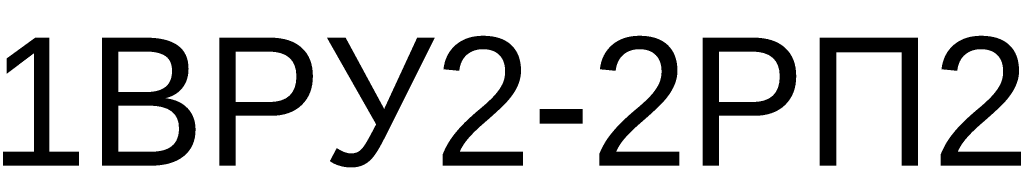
# Model space of a CAD drawing. Header units: millimetres. Extents: x -810 to 16775, y 0 to 287.
# Tile 15 of 20: x 37.93 to 57.2, y 128.7 to 131.29. Entities that reach past the tile are written whole.
import ezdxf

# ---------------------------------------------------------------- set-up
doc = ezdxf.new("R2010")
doc.units = ezdxf.units.MM
doc.layers.get('0').update_dxf_attribs({"linetype": 'CONTINUOUS'})
doc.layers.add('AK_Table', color=7, linetype='CONTINUOUS', lineweight=35)
doc.styles.add('Arial', font='arial.ttf')
doc.styles.add('PT Sans Narrow', font='PTN57F.ttf')

# ---------------------------------------------------------------- blocks, each defined once
blk = doc.blocks.new('*T20')
at = {"layer": 'AK_Table', "color": 0, "linetype": 'ByBlock', "lineweight": -2, "ltscale": 10, "transparency": 16777216}
for p, q in [((0, 0), (395, 0)), ((0, 0), (0, -169.333)), ((25, 0), (25, -169.333)), ((70, 0), (70, -169.333)), ((115, 0), (115, -169.333)), ((175, 0), (175, -169.333)), ((225, 0), (225, -169.333)), ((245, 0), (245, -169.333)), ((265, 0), (265, -169.333)), ((315, 0), (315, -169.333)), ((335, 0), (335, -169.333)), ((355, 0), (355, -169.333)), ((395, 0), (395, -169.333)), ((420, 0), (815, 0)), ((420, 0), (420, -216)), ((445, 0), (445, -216)), ((490, 0), (490, -216)), ((535, 0), (535, -216)), ((595, 0), (595, -216)), ((645, 0), (645, -216)), ((665, 0), (665, -216)), ((685, 0), (685, -216)), ((735, 0), (735, -216)), ((755, 0), (755, -216)), ((775, 0), (775, -216)), ((815, 0), (815, -216)), ((840, 0), (1235, 0)), ((840, 0), (840, -208.182)), ((865, 0), (865, -208.182)), ((910, 0), (910, -208.182)), ((955, 0), (955, -208.182)), ((1015, 0), (1015, -208.182)), ((1065, 0), (1065, -208.182)), ((1085, 0), (1085, -208.182)), ((1105, 0), (1105, -208.182)), ((1155, 0), (1155, -208.182)), ((1175, 0), (1175, -208.182)), ((1195, 0), (1195, -208.182)), ((1235, 0), (1235, -208.182)), ((1260, 0), (1655, 0)), ((1260, 0), (1260, -72)), ((1285, 0), (1285, -72)), ((1330, 0), (1330, -72)), ((1375, 0), (1375, -72)), ((1435, 0), (1435, -72)), ((1485, 0), (1485, -72)), ((1505, 0), (1505, -72)), ((1525, 0), (1525, -72)), ((1575, 0), (1575, -72)), ((1595, 0), (1595, -72)), ((1615, 0), (1615, -72)), ((1655, 0), (1655, -72)), ((0, -8), (395, -8)), ((420, -8), (815, -8)), ((840, -8), (1235, -8)), ((1260, -8), (1655, -8)), ((420, -16), (815, -16)), ((840, -16), (1235, -16)), ((1260, -16), (1655, -16)), ((0, -17.333), (395, -17.333)), ((420, -24), (815, -24)), ((840, -24), (1235, -24)), ((1260, -24), (1655, -24)), ((0, -25.333), (395, -25.333)), ((420, -32), (815, -32)), ((840, -32), (1235, -32)), ((1260, -32), (1655, -32)), ((0, -33.333), (395, -33.333)), ((420, -40), (815, -40)), ((840, -40), (1235, -40)), ((1260, -40), (1655, -40)), ((0, -41.333), (395, -41.333)), ((420, -48), (815, -48)), ((840, -48), (1235, -48)), ((1260, -48), (1655, -48)), ((0, -49.333), (395, -49.333)), ((420, -56), (815, -56)), ((840, -56), (1235, -56)), ((1260, -56), (1655, -56)), ((0, -57.333), (395, -57.333)), ((420, -64), (815, -64)), ((840, -64), (1235, -64)), ((1260, -64), (1655, -64)), ((0, -65.333), (395, -65.333)), ((420, -72), (815, -72)), ((840, -72), (1235, -72)), ((1260, -72), (1655, -72)), ((0, -73.333), (395, -73.333)), ((420, -80), (815, -80)), ((840, -80.182), (1235, -80.182)), ((0, -81.333), (395, -81.333)), ((420, -88), (815, -88)), ((840, -88.182), (1235, -88.182)), ((0, -89.333), (395, -89.333)), ((420, -96), (815, -96)), ((840, -96.182), (1235, -96.182)), ((0, -97.333), (395, -97.333)), ((420, -104), (815, -104)), ((840, -104.182), (1235, -104.182)), ((0, -105.333), (395, -105.333)), ((420, -112), (815, -112)), ((840, -112.182), (1235, -112.182)), ((0, -113.333), (395, -113.333)), ((420, -120), (815, -120)), ((840, -120.182), (1235, -120.182)), ((0, -121.333), (395, -121.333)), ((420, -128), (815, -128)), ((840, -128.182), (1235, -128.182)), ((0, -129.333), (395, -129.333)), ((420, -136), (815, -136)), ((840, -136.182), (1235, -136.182)), ((0, -137.333), (395, -137.333)), ((420, -144), (815, -144)), ((840, -144.182), (1235, -144.182)), ((0, -145.333), (395, -145.333)), ((420, -152), (815, -152)), ((840, -152.182), (1235, -152.182)), ((0, -153.333), (395, -153.333)), ((420, -160), (815, -160)), ((840, -160.182), (1235, -160.182)), ((0, -161.333), (395, -161.333)), ((420, -168), (815, -168)), ((840, -168.182), (1235, -168.182)), ((0, -169.333), (395, -169.333)), ((420, -176), (815, -176)), ((840, -176.182), (1235, -176.182)), ((420, -184), (815, -184)), ((840, -184.182), (1235, -184.182)), ((420, -192), (815, -192)), ((840, -192.182), (1235, -192.182)), ((420, -200), (815, -200)), ((840, -200.182), (1235, -200.182)), ((420, -208), (815, -208)), ((840, -208.182), (1235, -208.182)), ((420, -216), (815, -216))]:
    blk.add_line(p, q, dxfattribs=at)
at = {"layer": 'AK_Table', "color": 0, "ltscale": 10, "transparency": 16777216, "char_height": 2.5, "attachment_point": 5}
for s, insert, width, style in [('КИС-Пнг(А)-HF 2х2х0,78 ', (620, -4), 49, 'Arial'), ('гофр. 25', (710, -4), 49, 'Arial'), ('КПСТТнг(А)-HF 4х2х0,5', (1040, -4), 49, 'Arial'), ('гофр. 25', (1130, -4), 49, 'Arial'), ('КПСТТнг(А)-HF 4х2х0,5', (1460, -4), 49, 'Arial'), ('гофр. 25', (1550, -4), 49, 'Arial'), ('RS2.1.ВРУ', (432.5, -4), 24, 'Arial'), ('ЩД-АСУД.И.2.1', (467.5, -4), 44, 'Arial'), ('2ГРЩ-Ф-ВП1, 2ВРУ-С-ВП1', (512.5, -4), 44, 'Arial'), ('70', (655, -4), 19, 'Arial'), ('70', (745, -4), 19, 'Arial'), ('3ВРУ1-1АВР3', (852.5, -4), 24, 'Arial'), ('3ВРУ1-1АВР3', (887.5, -4), 44, 'Arial'), ('ЩД-АСУД.И.3.2', (932.5, -4), 44, 'Arial'), ('40', (1075, -4), 19, 'Arial'), ('40', (1165, -4), 19, 'Arial'), ('4ВРУ2-АВР3', (1272.5, -4), 24, 'Arial'), ('4ВРУ2-АВР3', (1307.5, -4), 44, 'Arial'), ('ЩД-АСУД.И.4.2', (1352.5, -4), 44, 'Arial'), ('15', (1495, -4), 19, 'Arial'), ('15', (1585, -4), 19, 'Arial'), ('КПСТТнг(А)-HF 4х2х0,5', (620, -12), 49, 'Arial'), ('КПСТТнг(А)-HF 8х2х0,5', (1040, -12), 49, 'Arial'), ('КИС-Пнг(А)-HF 2х2х0,78 ', (1460, -12), 49, 'Arial'), ('2ВРУ-С-ВП1', (432.5, -12), 24, 'Arial'), ('2ВРУ-С-ВП1', (467.5, -12), 44, 'Arial'), ('ЩД-АСУД.И.2.1', (512.5, -12), 44, 'Arial'), ('гофр. 25', (710, -12), 49, 'Arial'), ('3ВРУ1-1АВР4', (852.5, -12), 24, 'Arial'), ('3ВРУ1-1АВР4', (887.5, -12), 44, 'Arial'), ('ЩД-АСУД.И.3.2', (932.5, -12), 44, 'Arial'), ('40', (1075, -12), 19, 'Arial'), ('гофр. 25', (1130, -12), 49, 'Arial'), ('40', (1165, -12), 19, 'Arial'), ('RS4.2.ВРУ', (1272.5, -12), 24, 'Arial'), ('ЩД-АСУД.И.4.2', (1307.5, -12), 44, 'Arial'), ('4ВРУ2-ВП1', (1352.5, -12), 44, 'Arial'), ('25', (1495, -12), 19, 'Arial'), ('гофр. 25', (1550, -12), 49, 'Arial'), ('25', (1585, -12), 19, 'Arial'), ('55', (655, -12), 19, 'Arial'), ('55', (745, -12), 19, 'Arial'), ('КПСТТнг(А)-HF 4х2х0,5', (200, -12.667), 49, 'PT Sans Narrow'), ('гофр. 25', (290, -12.667), 49, 'PT Sans Narrow'), ('1ВРУ1-1ВП1', (12.5, -12.667), 24, 'PT Sans Narrow'), ('1ВРУ1-1ВП1', (47.5, -12.667), 44, 'PT Sans Narrow'), ('ЩД-АСУД.И.1.1', (92.5, -12.667), 44, 'PT Sans Narrow'), ('30', (235, -12.667), 19, 'PT Sans Narrow'), ('30', (325, -12.667), 19, 'PT Sans Narrow'), ('КПСТТнг(А)-HF 4х2х0,5', (620, -20), 49, 'Arial'), ('гофр. 25', (710, -20), 49, 'Arial'), ('КИС-Пнг(А)-HF 2х2х0,78 ', (1040, -20), 49, 'Arial'), ('гофр. 25', (1130, -20), 49, 'Arial'), ('КПСТТнг(А)-HF 13х2х0,5', (1460, -20), 49, 'Arial'), ('гофр. 25', (1550, -20), 49, 'Arial'), ('2ВРУ-С-АВР1', (432.5, -20), 24, 'Arial'), ('2ВРУ-С-АВР1', (467.5, -20), 44, 'Arial'), ('ЩД-АСУД.И.2.1', (512.5, -20), 44, 'Arial'), ('55', (655, -20), 19, 'Arial'), ('55', (745, -20), 19, 'Arial'), ('RS3.2.ВРУ', (852.5, -20), 24, 'Arial'), ('3ВРУ1-1ВП1', (887.5, -20), 44, 'Arial'), ('ЩД-АСУД.И.3.2', (932.5, -20), 44, 'Arial'), ('40', (1075, -20), 19, 'Arial'), ('40', (1165, -20), 19, 'Arial'), ('4ВРУ2-РП2.1', (1272.5, -20), 24, 'Arial'), ('4ВРУ2-РП2', (1307.5, -20), 44, 'Arial'), ('ЩД-АСУД.И.4.2', (1352.5, -20), 44, 'Arial'), ('25', (1495, -20), 19, 'Arial'), ('25', (1585, -20), 19, 'Arial'), ('КПСТТнг(А)-HF 4х2х0,5', (200, -21.333), 49, 'Arial'), ('гофр. 25', (290, -21.333), 49, 'Arial'), ('1ВРУ1-1АВР1', (12.5, -21.333), 24, 'Arial'), ('1ВРУ1-1АВР1', (47.5, -21.333), 44, 'Arial'), ('ЩД-АСУД.И.1.1', (92.5, -21.333), 44, 'Arial'), ('30', (235, -21.333), 19, 'Arial'), ('30', (325, -21.333), 19, 'Arial'), ('КПСТТнг(А)-HF 4х2х0,5', (620, -28), 49, 'Arial'), ('КПСТТнг(А)-HF 6х2х0,5', (1040, -28), 49, 'Arial'), ('КПСТТнг(А)-HF 13х2х0,5', (1460, -28), 49, 'Arial'), ('3ГРЩ1-ВП1', (432.5, -28), 24, 'Arial'), ('3ГРЩ1-ВП1', (467.5, -28), 44, 'Arial'), ('ЩД-АСУД.И.3.1', (512.5, -28), 44, 'Arial'), ('гофр. 25', (710, -28), 49, 'Arial'), ('3ВРУ1-1РП2.1', (852.5, -28), 24, 'Arial'), ('3ВРУ1-1РП2', (887.5, -28), 44, 'Arial'), ('ЩД-АСУД.И.3.2', (932.5, -28), 44, 'Arial'), ('40', (1075, -28), 19, 'Arial'), ('гофр. 25', (1130, -28), 49, 'Arial'), ('40', (1165, -28), 19, 'Arial'), ('4ВРУ2-РП2.2', (1272.5, -28), 24, 'Arial'), ('4ВРУ2-РП2', (1307.5, -28), 44, 'Arial'), ('ЩД-АСУД.И.4.2', (1352.5, -28), 44, 'Arial'), ('25', (1495, -28), 19, 'Arial'), ('гофр. 25', (1550, -28), 49, 'Arial'), ('25', (1585, -28), 19, 'Arial'), ('15', (655, -28), 19, 'Arial'), ('15', (745, -28), 19, 'Arial'), ('КПСТТнг(А)-HF 4х2х0,5', (200, -29.333), 49, 'Arial'), ('гофр. 25', (290, -29.333), 49, 'Arial'), ('1ВРУ1-1АВР2', (12.5, -29.333), 24, 'Arial'), ('1ВРУ1-1АВР2', (47.5, -29.333), 44, 'Arial'), ('ЩД-АСУД.И.1.1', (92.5, -29.333), 44, 'Arial'), ('30', (235, -29.333), 19, 'Arial'), ('30', (325, -29.333), 19, 'Arial'), ('1ВРУ-БКТ-ВП1, 1ВРУ1-1ВП1', (92.5, -37.333), 44, 'Arial'), ('КПСТТнг(А)-HF 4х2х0,5', (620, -36), 49, 'Arial'), ('гофр. 25', (710, -36), 49, 'Arial'), ('КПСТТнг(А)-HF 6х2х0,5', (1040, -36), 49, 'Arial'), ('гофр. 25', (1130, -36), 49, 'Arial'), ('КПСТТнг(А)-HF 13х2х0,5', (1460, -36), 49, 'Arial'), ('гофр. 25', (1550, -36), 49, 'Arial'), ('3ГРЩ1-АВР1', (432.5, -36), 24, 'Arial'), ('3ГРЩ1-АВР1', (467.5, -36), 44, 'Arial'), ('ЩД-АСУД.И.3.1', (512.5, -36), 44, 'Arial'), ('30', (655, -36), 19, 'Arial'), ('30', (745, -36), 19, 'Arial'), ('3ВРУ1-1РП2.2', (852.5, -36), 24, 'Arial'), ('3ВРУ1-1РП2', (887.5, -36), 44, 'Arial'), ('ЩД-АСУД.И.3.2', (932.5, -36), 44, 'Arial'), ('40', (1075, -36), 19, 'Arial'), ('40', (1165, -36), 19, 'Arial'), ('4ВРУ2-РП2.3', (1272.5, -36), 24, 'Arial'), ('4ВРУ2-РП2', (1307.5, -36), 44, 'Arial'), ('ЩД-АСУД.И.4.2', (1352.5, -36), 44, 'Arial'), ('25', (1495, -36), 19, 'Arial'), ('25', (1585, -36), 19, 'Arial'), ('КИС-Пнг(А)-HF 2х2х0,78 ', (200, -37.333), 49, 'Arial'), ('гофр. 25', (290, -37.333), 49, 'Arial'), ('RS1.1.ВРУ', (12.5, -37.333), 24, 'Arial'), ('ЩД-АСУД.И.1.1', (47.5, -37.333), 44, 'Arial'), ('35', (235, -37.333), 19, 'Arial'), ('35', (325, -37.333), 19, 'Arial'), ('КПСТТнг(А)-HF 4х2х0,5', (620, -44), 49, 'Arial'), ('КПСТТнг(А)-HF 6х2х0,5', (1040, -44), 49, 'Arial'), ('КПСТТнг(А)-HF 4х2х0,5', (1460, -44), 49, 'Arial'), ('гофр. 25', (710, -44), 49, 'Arial'), ('гофр. 25', (1130, -44), 49, 'Arial'), ('гофр. 25', (1550, -44), 49, 'Arial'), ('3ГРЩ1-АВР2', (432.5, -44), 24, 'Arial'), ('3ГРЩ1-АВР2', (467.5, -44), 44, 'Arial'), ('ЩД-АСУД.И.3.1', (512.5, -44), 44, 'Arial'), ('30', (655, -44), 19, 'Arial'), ('30', (745, -44), 19, 'Arial'), ('3ВРУ1-1РП2.3', (852.5, -44), 24, 'Arial'), ('3ВРУ1-1РП2', (887.5, -44), 44, 'Arial'), ('ЩД-АСУД.И.3.2', (932.5, -44), 44, 'Arial'), ('40', (1075, -44), 19, 'Arial'), ('40', (1165, -44), 19, 'Arial'), ('ВРУ-НС-ВП1', (1272.5, -44), 24, 'Arial'), ('ВРУ-НС-ВП1', (1307.5, -44), 44, 'Arial'), ('ЩД-АСУД.И.5.1', (1352.5, -44), 44, 'Arial'), ('45', (1495, -44), 19, 'Arial'), ('45', (1585, -44), 19, 'Arial'), ('КПСТТнг(А)-HF 4х2х0,5', (200, -45.333), 49, 'Arial'), ('1ВРУ-БКТ-ВП1', (12.5, -45.333), 24, 'Arial'), ('1ВРУ-БКТ-ВП1', (47.5, -45.333), 44, 'Arial'), ('ЩД-АСУД.И.1.1', (92.5, -45.333), 44, 'Arial'), ('20', (235, -45.333), 19, 'Arial'), ('гофр. 25', (290, -45.333), 49, 'Arial'), ('20', (325, -45.333), 19, 'Arial'), ('КПСТТнг(А)-HF 4х2х0,5', (620, -52), 49, 'Arial'), ('гофр. 25', (710, -52), 49, 'Arial'), ('КПСТТнг(А)-HF 4х2х0,5', (1040, -52), 49, 'Arial'), ('гофр. 25', (1130, -52), 49, 'Arial'), ('КПСТТнг(А)-HF 4х2х0,5', (1460, -52), 49, 'Arial'), ('гофр. 25', (1550, -52), 49, 'Arial'), ('3ГРЩ1-АВР3', (432.5, -52), 24, 'Arial'), ('3ГРЩ1-АВР3', (467.5, -52), 44, 'Arial'), ('ЩД-АСУД.И.3.1', (512.5, -52), 44, 'Arial'), ('25', (655, -52), 19, 'Arial'), ('25', (745, -52), 19, 'Arial'), ('4ВРУ1-ВП1', (852.5, -52), 24, 'Arial'), ('4ВРУ1-ВП1', (887.5, -52), 44, 'Arial'), ('ЩД-АСУД.И.4.1', (932.5, -52), 44, 'Arial'), ('50', (1075, -52), 19, 'Arial'), ('50', (1165, -52), 19, 'Arial'), ('ВРУ-НС-АВР', (1272.5, -52), 24, 'Arial'), ('ВРУ-НС-АВР', (1307.5, -52), 44, 'Arial'), ('ЩД-АСУД.И.5.1', (1352.5, -52), 44, 'Arial'), ('45', (1495, -52), 19, 'Arial'), ('45', (1585, -52), 19, 'Arial'), ('КПСТТнг(А)-HF 10х2х0,5', (200, -53.333), 49, 'Arial'), ('гофр. 40', (290, -53.333), 49, 'Arial'), ('1ВРУ1-1РП2.1', (12.5, -53.333), 24, 'Arial'), ('1ВРУ1-1РП2', (47.5, -53.333), 44, 'Arial'), ('ЩД-АСУД.И.1.1', (92.5, -53.333), 44, 'Arial'), ('30', (235, -53.333), 19, 'Arial'), ('30', (325, -53.333), 19, 'Arial'), ('КИС-Пнг(А)-HF 2х2х0,78 ', (620, -60), 49, 'Arial'), ('КПСТТнг(А)-HF 4х2х0,5', (1040, -60), 49, 'Arial'), ('КИС-Пнг(А)-HF 2х2х0,78 ', (1460, -60), 49, 'Arial'), ('гофр. 25', (710, -60), 49, 'Arial'), ('гофр. 25', (1130, -60), 49, 'Arial'), ('гофр. 25', (1550, -60), 49, 'Arial'), ('RS3.1.1.ВРУ', (432.5, -60), 24, 'Arial'), ('ЩД-АСУД.И.3.1', (467.5, -60), 44, 'Arial'), ('3ГРЩ1-ВП1, 3ГРЩ2-ВП1', (512.5, -60), 44, 'Arial'), ('35', (655, -60), 19, 'Arial'), ('35', (745, -60), 19, 'Arial'), ('4ВРУ1-АВР1', (852.5, -60), 24, 'Arial'), ('4ВРУ1-АВР1', (887.5, -60), 44, 'Arial'), ('ЩД-АСУД.И.4.1', (932.5, -60), 44, 'Arial'), ('50', (1075, -60), 19, 'Arial'), ('50', (1165, -60), 19, 'Arial'), ('RS5.1.ВРУ', (1272.5, -60), 24, 'Arial'), ('4ВРУ-БКТ-ВП1', (1307.5, -60), 44, 'Arial'), ('ЩД-АСУД.И.5.1', (1352.5, -60), 44, 'Arial'), ('45', (1495, -60), 19, 'Arial'), ('45', (1585, -60), 19, 'Arial'), ('КПСТТнг(А)-HF 10х2х0,5', (200, -61.333), 49, 'Arial'), ('1ВРУ1-1РП2.2', (12.5, -61.333), 24, 'Arial'), ('1ВРУ1-1РП2', (47.5, -61.333), 44, 'Arial'), ('ЩД-АСУД.И.1.1', (92.5, -61.333), 44, 'Arial'), ('30', (235, -61.333), 19, 'Arial'), ('гофр. 40', (290, -61.333), 49, 'Arial'), ('30', (325, -61.333), 19, 'Arial'), ('КПСТТнг(А)-HF 4х2х0,5', (620, -68), 49, 'Arial'), ('гофр. 25', (710, -68), 49, 'Arial'), ('КПСТТнг(А)-HF 4х2х0,5', (1040, -68), 49, 'Arial'), ('гофр. 25', (1130, -68), 49, 'Arial'), ('3ГРЩ2-ВП1', (432.5, -68), 24, 'Arial'), ('3ГРЩ2-ВП1', (467.5, -68), 44, 'Arial'), ('ЩД-АСУД.И.3.1', (512.5, -68), 44, 'Arial'), ('30', (655, -68), 19, 'Arial'), ('30', (745, -68), 19, 'Arial'), ('4ВРУ1-АВР2', (852.5, -68), 24, 'Arial'), ('4ВРУ1-АВР2', (887.5, -68), 44, 'Arial'), ('ЩД-АСУД.И.4.1', (932.5, -68), 44, 'Arial'), ('50', (1075, -68), 19, 'Arial'), ('50', (1165, -68), 19, 'Arial'), ('КПСТТнг(А)-HF 10х2х0,5', (200, -69.333), 49, 'Arial'), ('гофр. 40', (290, -69.333), 49, 'Arial'), ('1ВРУ1-1РП2.3', (12.5, -69.333), 24, 'Arial'), ('1ВРУ1-1РП2', (47.5, -69.333), 44, 'Arial'), ('ЩД-АСУД.И.1.1', (92.5, -69.333), 44, 'Arial'), ('30', (235, -69.333), 19, 'Arial'), ('30', (325, -69.333), 19, 'Arial'), ('4ВРУ-БКТ-ВП1, 4ВРУ3-ВП1, 4ВРУ1-ВП1', (932.5, -76.091), 44, 'Arial'), ('КПСТТнг(А)-HF 4х2х0,5', (620, -76), 49, 'Arial'), ('гофр. 25', (710, -76), 49, 'Arial'), ('КИС-Пнг(А)-HF 2х2х0,78 ', (1040, -76.091), 49, 'Arial'), ('гофр. 25', (1130, -76.091), 49, 'Arial'), ('3ГРЩ2-АВР1', (432.5, -76), 24, 'Arial'), ('3ГРЩ2-АВР1', (467.5, -76), 44, 'Arial'), ('ЩД-АСУД.И.3.1', (512.5, -76), 44, 'Arial'), ('25', (655, -76), 19, 'Arial'), ('25', (745, -76), 19, 'Arial'), ('RS4.1.ВРУ', (852.5, -76.091), 24, 'Arial'), ('ЩД-АСУД.И.4.1', (887.5, -76.091), 44, 'Arial'), ('90', (1075, -76.091), 19, 'Arial'), ('90', (1165, -76.091), 19, 'Arial'), ('КПСТТнг(А)-HF 4х2х0,5', (200, -77.333), 49, 'Arial'), ('гофр. 25', (290, -77.333), 49, 'Arial'), ('1ВРУ2-2ВП1', (12.5, -77.333), 24, 'Arial'), ('1ВРУ2-2ВП1', (47.5, -77.333), 44, 'Arial'), ('ЩД-АСУД.И.1.2', (92.5, -77.333), 44, 'Arial'), ('20', (235, -77.333), 19, 'Arial'), ('20', (325, -77.333), 19, 'Arial'), ('КПСТТнг(А)-HF 4х2х0,5', (620, -84), 49, 'Arial'), ('гофр. 25', (710, -84), 49, 'Arial'), ('3ГРЩ2-АВР2', (432.5, -84), 24, 'Arial'), ('3ГРЩ2-АВР2', (467.5, -84), 44, 'Arial'), ('ЩД-АСУД.И.3.1', (512.5, -84), 44, 'Arial'), ('25', (655, -84), 19, 'Arial'), ('25', (745, -84), 19, 'Arial'), ('КПСТТнг(А)-HF 15х2х0,5', (1040, -84.182), 49, 'Arial'), ('гофр. 40', (1130, -84.182), 49, 'Arial'), ('4ВРУ1-РП2.1', (852.5, -84.182), 24, 'Arial'), ('4ВРУ1-РП2', (887.5, -84.182), 44, 'Arial'), ('ЩД-АСУД.И.4.1', (932.5, -84.182), 44, 'Arial'), ('50', (1075, -84.182), 19, 'Arial'), ('50', (1165, -84.182), 19, 'Arial'), ('КПСТТнг(А)-HF 4х2х0,5', (200, -85.333), 49, 'Arial'), ('гофр. 25', (290, -85.333), 49, 'Arial'), ('1ВРУ2-2АВР1', (12.5, -85.333), 24, 'Arial'), ('1ВРУ2-2АВР1', (47.5, -85.333), 44, 'Arial'), ('ЩД-АСУД.И.1.2', (92.5, -85.333), 44, 'Arial'), ('20', (235, -85.333), 19, 'Arial'), ('20', (325, -85.333), 19, 'Arial'), ('КПСТТнг(А)-HF 8х2х0,5', (620, -92), 49, 'Arial'), ('гофр. 25', (710, -92), 49, 'Arial'), ('КПСТТнг(А)-HF 15х2х0,5', (1040, -92.182), 49, 'Arial'), ('3ГРЩ1-1РП1.1', (432.5, -92), 24, 'Arial'), ('3ГРЩ1-1РП1', (467.5, -92), 44, 'Arial'), ('ЩД-АСУД.И.3.1', (512.5, -92), 44, 'Arial'), ('15', (655, -92), 19, 'Arial'), ('15', (745, -92), 19, 'Arial'), ('гофр. 40', (1130, -92.182), 49, 'Arial'), ('4ВРУ1-РП2.2', (852.5, -92.182), 24, 'Arial'), ('4ВРУ1-РП2', (887.5, -92.182), 44, 'Arial'), ('ЩД-АСУД.И.4.1', (932.5, -92.182), 44, 'Arial'), ('50', (1075, -92.182), 19, 'Arial'), ('50', (1165, -92.182), 19, 'Arial'), ('КПСТТнг(А)-HF 4х2х0,5', (200, -93.333), 49, 'Arial'), ('гофр. 25', (290, -93.333), 49, 'Arial'), ('1ВРУ2-2АВР2', (12.5, -93.333), 24, 'Arial'), ('1ВРУ2-2АВР2', (47.5, -93.333), 44, 'Arial'), ('ЩД-АСУД.И.1.2', (92.5, -93.333), 44, 'Arial'), ('20', (235, -93.333), 19, 'Arial'), ('20', (325, -93.333), 19, 'Arial'), ('КПСТТнг(А)-HF 8х2х0,5', (620, -100), 49, 'Arial'), ('гофр. 25', (710, -100), 49, 'Arial'), ('3ГРЩ1-1РП1.2', (432.5, -100), 24, 'Arial'), ('3ГРЩ1-1РП1', (467.5, -100), 44, 'Arial'), ('ЩД-АСУД.И.3.1', (512.5, -100), 44, 'Arial'), ('15', (655, -100), 19, 'Arial'), ('15', (745, -100), 19, 'Arial'), ('КПСТТнг(А)-HF 15х2х0,5', (1040, -100.182), 49, 'Arial'), ('гофр. 40', (1130, -100.182), 49, 'Arial'), ('4ВРУ1-РП2.3', (852.5, -100.182), 24, 'Arial'), ('4ВРУ1-РП2', (887.5, -100.182), 44, 'Arial'), ('ЩД-АСУД.И.4.1', (932.5, -100.182), 44, 'Arial'), ('50', (1075, -100.182), 19, 'Arial'), ('50', (1165, -100.182), 19, 'Arial'), ('КПСТТнг(А)-HF 4х2х0,5', (200, -101.333), 49, 'Arial'), ('гофр. 25', (290, -101.333), 49, 'Arial'), ('1ВРУ2-2АВР3', (12.5, -101.333), 24, 'Arial'), ('1ВРУ2-2АВР3', (47.5, -101.333), 44, 'Arial'), ('ЩД-АСУД.И.1.2', (92.5, -101.333), 44, 'Arial'), ('20', (235, -101.333), 19, 'Arial'), ('20', (325, -101.333), 19, 'Arial'), ('КПСТТнг(А)-HF 8х2х0,5', (620, -108), 49, 'Arial'), ('гофр. 25', (710, -108), 49, 'Arial'), ('КПСТТнг(А)-HF 4х2х0,5', (1040, -108.182), 49, 'Arial'), ('3ГРЩ1-1РП1.3', (432.5, -108), 24, 'Arial'), ('3ГРЩ1-1РП1', (467.5, -108), 44, 'Arial'), ('ЩД-АСУД.И.3.1', (512.5, -108), 44, 'Arial'), ('15', (655, -108), 19, 'Arial'), ('15', (745, -108), 19, 'Arial'), ('гофр. 25', (1130, -108.182), 49, 'Arial'), ('4ВРУ3-ВП1', (852.5, -108.182), 24, 'Arial'), ('4ВРУ3-ВП1', (887.5, -108.182), 44, 'Arial'), ('ЩД-АСУД.И.4.1', (932.5, -108.182), 44, 'Arial'), ('50', (1075, -108.182), 19, 'Arial'), ('50', (1165, -108.182), 19, 'Arial'), ('КИС-Пнг(А)-HF 2х2х0,78 ', (200, -109.333), 49, 'Arial'), ('гофр. 25', (290, -109.333), 49, 'Arial'), ('RS1.2.ВРУ', (12.5, -109.333), 24, 'Arial'), ('1ВРУ2-2ВП1', (47.5, -109.333), 44, 'Arial'), ('ЩД-АСУД.И.1.2', (92.5, -109.333), 44, 'Arial'), ('20', (235, -109.333), 19, 'Arial'), ('20', (325, -109.333), 19, 'Arial'), ('КПСТТнг(А)-HF 4х2х0,5', (620, -116), 49, 'Arial'), ('гофр. 25', (710, -116), 49, 'Arial'), ('3ГРЩ2-РП1.1', (432.5, -116), 24, 'Arial'), ('3ГРЩ2-РП1', (467.5, -116), 44, 'Arial'), ('ЩД-АСУД.И.3.1', (512.5, -116), 44, 'Arial'), ('30', (655, -116), 19, 'Arial'), ('30', (745, -116), 19, 'Arial'), ('КПСТТнг(А)-HF 4х2х0,5', (1040, -116.182), 49, 'Arial'), ('гофр. 25', (1130, -116.182), 49, 'Arial'), ('4ВРУ3-АВР1', (852.5, -116.182), 24, 'Arial'), ('4ВРУ3-АВР1', (887.5, -116.182), 44, 'Arial'), ('ЩД-АСУД.И.4.1', (932.5, -116.182), 44, 'Arial'), ('50', (1075, -116.182), 19, 'Arial'), ('50', (1165, -116.182), 19, 'Arial'), ('КПСТТнг(А)-HF 8х2х0,5', (200, -117.333), 49, 'Arial'), ('гофр. 25', (290, -117.333), 49, 'Arial'), ('1ВРУ2-2РП2.1', (12.5, -117.333), 24, 'Arial'), ('1ВРУ2-2РП2', (47.5, -117.333), 44, 'Arial'), ('ЩД-АСУД.И.1.2', (92.5, -117.333), 44, 'Arial'), ('20', (235, -117.333), 19, 'Arial'), ('20', (325, -117.333), 19, 'Arial'), ('КПСТТнг(А)-HF 4х2х0,5', (620, -124), 49, 'Arial'), ('гофр. 25', (710, -124), 49, 'Arial'), ('КПСТТнг(А)-HF 4х2х0,5', (1040, -124.182), 49, 'Arial'), ('3ГРЩ2-РП1.2', (432.5, -124), 24, 'Arial'), ('3ГРЩ2-РП1', (467.5, -124), 44, 'Arial'), ('ЩД-АСУД.И.3.1', (512.5, -124), 44, 'Arial'), ('30', (655, -124), 19, 'Arial'), ('30', (745, -124), 19, 'Arial'), ('гофр. 25', (1130, -124.182), 49, 'Arial'), ('4ВРУ3-АВР2', (852.5, -124.182), 24, 'Arial'), ('4ВРУ3-АВР2', (887.5, -124.182), 44, 'Arial'), ('ЩД-АСУД.И.4.1', (932.5, -124.182), 44, 'Arial'), ('50', (1075, -124.182), 19, 'Arial'), ('50', (1165, -124.182), 19, 'Arial'), ('КПСТТнг(А)-HF 8х2х0,5', (200, -125.333), 49, 'Arial'), ('гофр. 25', (290, -125.333), 49, 'Arial'), ('1ВРУ2-2РП2.2', (12.5, -125.333), 24, 'Arial'), ('1ВРУ2-2РП2', (47.5, -125.333), 44, 'Arial'), ('ЩД-АСУД.И.1.2', (92.5, -125.333), 44, 'Arial'), ('20', (235, -125.333), 19, 'Arial'), ('20', (325, -125.333), 19, 'Arial'), ('КПСТТнг(А)-HF 4х2х0,5', (620, -132), 49, 'Arial'), ('гофр. 25', (710, -132), 49, 'Arial'), ('3ГРЩ2-РП1.3', (432.5, -132), 24, 'Arial'), ('3ГРЩ2-РП1', (467.5, -132), 44, 'Arial'), ('ЩД-АСУД.И.3.1', (512.5, -132), 44, 'Arial'), ('30', (655, -132), 19, 'Arial'), ('30', (745, -132), 19, 'Arial'), ('КПСТТнг(А)-HF 8х2х0,5', (1040, -132.182), 49, 'Arial'), ('гофр. 25', (1130, -132.182), 49, 'Arial'), ('4ВРУ3-АВР3', (852.5, -132.182), 24, 'Arial'), ('4ВРУ3-АВР3', (887.5, -132.182), 44, 'Arial'), ('ЩД-АСУД.И.4.1', (932.5, -132.182), 44, 'Arial'), ('50', (1075, -132.182), 19, 'Arial'), ('50', (1165, -132.182), 19, 'Arial'), ('КПСТТнг(А)-HF 8х2х0,5', (200, -133.333), 49, 'Arial'), ('гофр. 25', (290, -133.333), 49, 'Arial'), ('1ВРУ2-2РП2.3', (12.5, -133.333), 24, 'Arial'), ('1ВРУ2-2РП2', (47.5, -133.333), 44, 'Arial'), ('ЩД-АСУД.И.1.2', (92.5, -133.333), 44, 'Arial'), ('20', (235, -133.333), 19, 'Arial'), ('20', (325, -133.333), 19, 'Arial'), ('КПСТТнг(А)-HF 4х2х0,5', (620, -140), 49, 'Arial'), ('гофр. 25', (710, -140), 49, 'Arial'), ('ВРУ-А1-ВП1', (432.5, -140), 24, 'Arial'), ('ВРУ-А1-ВП1', (467.5, -140), 44, 'Arial'), ('ЩД-АСУД.И.3.1', (512.5, -140), 44, 'Arial'), ('20', (655, -140), 19, 'Arial'), ('20', (745, -140), 19, 'Arial'), ('КПСТТнг(А)-HF 4х2х0,5', (1040, -140.182), 49, 'Arial'), ('гофр. 25', (1130, -140.182), 49, 'Arial'), ('4ВРУ3-РП1.1', (852.5, -140.182), 24, 'Arial'), ('4ВРУ3-РП1', (887.5, -140.182), 44, 'Arial'), ('ЩД-АСУД.И.4.1', (932.5, -140.182), 44, 'Arial'), ('50', (1075, -140.182), 19, 'Arial'), ('50', (1165, -140.182), 19, 'Arial'), ('КПСТТнг(А)-HF 4х2х0,5', (200, -141.333), 49, 'Arial'), ('гофр. 25', (290, -141.333), 49, 'Arial'), ('2ГРЩ-Ф-ВП1', (12.5, -141.333), 24, 'Arial'), ('2ГРЩ-Ф-ВП1', (47.5, -141.333), 44, 'Arial'), ('ЩД-АСУД.И.2.1', (92.5, -141.333), 44, 'Arial'), ('24', (235, -141.333), 19, 'Arial'), ('24', (325, -141.333), 19, 'Arial'), ('КПСТТнг(А)-HF 4х2х0,5', (620, -148), 49, 'Arial'), ('ЩД-АСУД.И.3.1', (512.5, -148), 44, 'Arial'), ('20', (655, -148), 19, 'Arial'), ('гофр. 25', (710, -148), 49, 'Arial'), ('20', (745, -148), 19, 'Arial'), ('КПСТТнг(А)-HF 2х2х0,5', (1040, -148.182), 49, 'Arial'), ('гофр. 25', (1130, -148.182), 49, 'Arial'), ('ВРУ-А1-АВР1', (432.5, -148), 24, 'Arial'), ('ВРУ-А1-АВР1', (467.5, -148), 44, 'Arial'), ('4ВРУ3-РП1.3', (852.5, -148.182), 24, 'Arial'), ('4ВРУ3-РП1', (887.5, -148.182), 44, 'Arial'), ('ЩД-АСУД.И.4.1', (932.5, -148.182), 44, 'Arial'), ('50', (1075, -148.182), 19, 'Arial'), ('50', (1165, -148.182), 19, 'Arial'), ('КПСТТнг(А)-HF 4х2х0,5', (200, -149.333), 49, 'Arial'), ('гофр. 25', (290, -149.333), 49, 'Arial'), ('2ГРЩ-Ф-АВР1', (12.5, -149.333), 24, 'Arial'), ('2ГРЩ-Ф-АВР1', (47.5, -149.333), 44, 'Arial'), ('ЩД-АСУД.И.2.1', (92.5, -149.333), 44, 'Arial'), ('24', (235, -149.333), 19, 'Arial'), ('24', (325, -149.333), 19, 'Arial'), ('КПСТТнг(А)-HF 4х2х0,5', (620, -156), 49, 'Arial'), ('гофр. 25', (710, -156), 49, 'Arial'), ('ВРУ-А1-РП4-АВР', (432.5, -156), 24, 'Arial'), ('ВРУ-А1-РП4-АВР', (467.5, -156), 44, 'Arial'), ('ЩД-АСУД.И.3.1', (512.5, -156), 44, 'Arial'), ('20', (655, -156), 19, 'Arial'), ('20', (745, -156), 19, 'Arial'), ('КПСТТнг(А)-HF 4х2х0,5', (1040, -156.182), 49, 'Arial'), ('гофр. 25', (1130, -156.182), 49, 'Arial'), ('4ВРУ3-РП2.1', (852.5, -156.182), 24, 'Arial'), ('4ВРУ3-РП2', (887.5, -156.182), 44, 'Arial'), ('ЩД-АСУД.И.4.1', (932.5, -156.182), 44, 'Arial'), ('50', (1075, -156.182), 19, 'Arial'), ('50', (1165, -156.182), 19, 'Arial'), ('КПСТТнг(А)-HF 4х2х0,5', (200, -157.333), 49, 'Arial'), ('гофр. 25', (290, -157.333), 49, 'Arial'), ('2ГРЩ-Ф-АВР2', (12.5, -157.333), 24, 'Arial'), ('2ГРЩ-Ф-АВР2', (47.5, -157.333), 44, 'Arial'), ('ЩД-АСУД.И.2.1', (92.5, -157.333), 44, 'Arial'), ('24', (235, -157.333), 19, 'Arial'), ('24', (325, -157.333), 19, 'Arial'), ('КИС-Пнг(А)-HF 2х2х0,78 ', (620, -164), 49, 'Arial'), ('RS3.1.2.ВРУ', (432.5, -164), 24, 'Arial'), ('ЩД-АСУД.И.3.1', (467.5, -164), 44, 'Arial'), ('ВРУ-А1-ВП1, ВРУ-А2 ВП1', (512.5, -164), 44, 'Arial'), ('30', (655, -164), 19, 'Arial'), ('гофр. 25', (710, -164), 49, 'Arial'), ('30', (745, -164), 19, 'Arial'), ('КПСТТнг(А)-HF 2х2х0,5', (1040, -164.182), 49, 'Arial'), ('4ВРУ3-РП2.3', (852.5, -164.182), 24, 'Arial'), ('4ВРУ3-РП2', (887.5, -164.182), 44, 'Arial'), ('ЩД-АСУД.И.4.1', (932.5, -164.182), 44, 'Arial'), ('50', (1075, -164.182), 19, 'Arial'), ('гофр. 25', (1130, -164.182), 49, 'Arial'), ('50', (1165, -164.182), 19, 'Arial'), ('КПСТТнг(А)-HF 8х2х0,5', (200, -165.333), 49, 'Arial'), ('гофр. 25', (290, -165.333), 49, 'Arial'), ('2ГРЩ-Ф-АВР3', (12.5, -165.333), 24, 'Arial'), ('2ГРЩ-Ф-АВР3', (47.5, -165.333), 44, 'Arial'), ('ЩД-АСУД.И.2.1', (92.5, -165.333), 44, 'Arial'), ('24', (235, -165.333), 19, 'Arial'), ('24', (325, -165.333), 19, 'Arial'), ('КПСТТнг(А)-HF 4х2х0,5', (620, -172), 49, 'Arial'), ('гофр. 25', (710, -172), 49, 'Arial'), ('ВРУ-А2-ВП1', (432.5, -172), 24, 'Arial'), ('ВРУ-А2-ВП1', (467.5, -172), 44, 'Arial'), ('ЩД-АСУД.И.3.1', (512.5, -172), 44, 'Arial'), ('30', (655, -172), 19, 'Arial'), ('30', (745, -172), 19, 'Arial'), ('КПСТТнг(А)-HF 4х2х0,5', (1040, -172.182), 49, 'Arial'), ('гофр. 25', (1130, -172.182), 49, 'Arial'), ('4ВРУ-БКТ-ВП1', (852.5, -172.182), 24, 'Arial'), ('4ВРУ-БКТ-ВП1', (887.5, -172.182), 44, 'Arial'), ('ЩД-АСУД.И.4.1', (932.5, -172.182), 44, 'Arial'), ('28', (1075, -172.182), 19, 'Arial'), ('28', (1165, -172.182), 19, 'Arial'), ('КПСТТнг(А)-HF 4х2х0,5', (620, -180), 49, 'Arial'), ('гофр. 25', (710, -180), 49, 'Arial'), ('КПСТТнг(А)-HF 4х2х0,5', (1040, -180.182), 49, 'Arial'), ('ВРУ-А2-АВР1', (432.5, -180), 24, 'Arial'), ('ВРУ-А2-АВР1', (467.5, -180), 44, 'Arial'), ('ЩД-АСУД.И.3.1', (512.5, -180), 44, 'Arial'), ('30', (655, -180), 19, 'Arial'), ('30', (745, -180), 19, 'Arial'), ('4ВРУ-БКТ-ВП3', (852.5, -180.182), 24, 'Arial'), ('4ВРУ-БКТ-ВП3', (887.5, -180.182), 44, 'Arial'), ('ЩД-АСУД.И.4.1', (932.5, -180.182), 44, 'Arial'), ('28', (1075, -180.182), 19, 'Arial'), ('гофр. 25', (1130, -180.182), 49, 'Arial'), ('28', (1165, -180.182), 19, 'Arial'), ('КПСТТнг(А)-HF 4х2х0,5', (620, -188), 49, 'Arial'), ('гофр. 25', (710, -188), 49, 'Arial'), ('ВРУ-А2-АВР2', (432.5, -188), 24, 'Arial'), ('ВРУ-А2-АВР2', (467.5, -188), 44, 'Arial'), ('ЩД-АСУД.И.3.1', (512.5, -188), 44, 'Arial'), ('30', (655, -188), 19, 'Arial'), ('30', (745, -188), 19, 'Arial'), ('КПСТТнг(А)-HF 4х2х0,5', (1040, -188.182), 49, 'Arial'), ('гофр. 25', (1130, -188.182), 49, 'Arial'), ('4ВРУ2-ВП1', (852.5, -188.182), 24, 'Arial'), ('4ВРУ2-ВП1', (887.5, -188.182), 44, 'Arial'), ('ЩД-АСУД.И.4.2', (932.5, -188.182), 44, 'Arial'), ('25', (1075, -188.182), 19, 'Arial'), ('25', (1165, -188.182), 19, 'Arial'), ('КПСТТнг(А)-HF 4х2х0,5', (620, -196), 49, 'Arial'), ('гофр. 25', (710, -196), 49, 'Arial'), ('КПСТТнг(А)-HF 4х2х0,5', (1040, -196.182), 49, 'Arial'), ('3ВРУ1-1ВП1', (432.5, -196), 24, 'Arial'), ('3ВРУ1-1ВП1', (467.5, -196), 44, 'Arial'), ('ЩД-АСУД.И.3.2', (512.5, -196), 44, 'Arial'), ('40', (655, -196), 19, 'Arial'), ('40', (745, -196), 19, 'Arial'), ('гофр. 25', (1130, -196.182), 49, 'Arial'), ('4ВРУ2-АВР1', (852.5, -196.182), 24, 'Arial'), ('4ВРУ2-АВР1', (887.5, -196.182), 44, 'Arial'), ('ЩД-АСУД.И.4.2', (932.5, -196.182), 44, 'Arial'), ('25', (1075, -196.182), 19, 'Arial'), ('25', (1165, -196.182), 19, 'Arial'), ('КПСТТнг(А)-HF 4х2х0,5', (620, -204), 49, 'Arial'), ('гофр. 25', (710, -204), 49, 'Arial'), ('3ВРУ1-1АВР1', (432.5, -204), 24, 'Arial'), ('3ВРУ1-1АВР1', (467.5, -204), 44, 'Arial'), ('ЩД-АСУД.И.3.2', (512.5, -204), 44, 'Arial'), ('40', (655, -204), 19, 'Arial'), ('40', (745, -204), 19, 'Arial'), ('КПСТТнг(А)-HF 4х2х0,5', (1040, -204.182), 49, 'Arial'), ('гофр. 25', (1130, -204.182), 49, 'Arial'), ('4ВРУ2-АВР2', (852.5, -204.182), 24, 'Arial'), ('4ВРУ2-АВР2', (887.5, -204.182), 44, 'Arial'), ('ЩД-АСУД.И.4.2', (932.5, -204.182), 44, 'Arial'), ('15', (1075, -204.182), 19, 'Arial'), ('15', (1165, -204.182), 19, 'Arial'), ('КПСТТнг(А)-HF 4х2х0,5', (620, -212), 49, 'Arial'), ('гофр. 25', (710, -212), 49, 'Arial'), ('3ВРУ1-1АВР2', (432.5, -212), 24, 'Arial'), ('3ВРУ1-1АВР2', (467.5, -212), 44, 'Arial'), ('ЩД-АСУД.И.3.2', (512.5, -212), 44, 'Arial'), ('40', (655, -212), 19, 'Arial'), ('40', (745, -212), 19, 'Arial')]:
    blk.add_mtext(s, dxfattribs=dict(at, insert=insert, width=width, style=style))

msp = doc.modelspace()

# ---------------------------------------------------------------- block references
msp.add_blockref('*T20', (0, 263))

doc.saveas('drawing.dxf')
